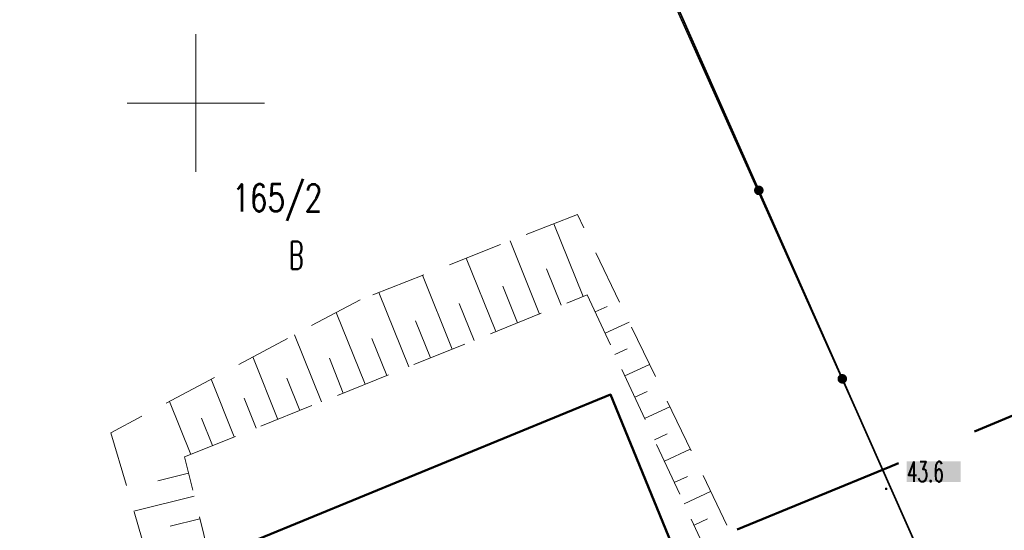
# Model space of a CAD drawing. Header units: millimetres. Extents: x 5507581 to 5508583, y 5765457 to 5766184.
# Tile 40 of 59: x 5508194 to 5508229, y 5765834 to 5765853. Entities that reach past the tile are written whole.
import ezdxf
from ezdxf.enums import TextEntityAlignment as Align

# ---------------------------------------------------------------- set-up
doc = ezdxf.new("R2010")
doc.units = ezdxf.units.MM
for name, pattern in [('PRZER1-1', [2, 1, -1]), ('PRZER2-1', [3, 2, -1]), ('Przerywana 42 __ __ __ __ __ __ __ __ __ __', [3, 2, -1])]:
    doc.linetypes.add(name, pattern=pattern)
doc.layers.get('0').update_dxf_attribs({"lineweight": 18})
for name, color, linetype, lineweight in [('EGBU', 7, 'Continuous', 50), ('EGDE', 122, 'Continuous', 18), ('EGDE_O', 7, 'Continuous', 18), ('OTOO', 7, 'Continuous', 35), ('OTRK', 7, 'Continuous', 18), ('OTRN', 7, 'Continuous', 13), ('OTRN_O', 7, 'Continuous', 13), ('Ramka sekcyjna', 7, 'Continuous', 18), ('ZAKRES', 24, 'Przerywana 42 __ __ __ __ __ __ __ __ __ __', 50)]:
    doc.layers.add(name, color=color, linetype=linetype, lineweight=lineweight)
doc.layers.add('EGUG', color=7, linetype='Continuous', lineweight=18, true_color=0x008000)
doc.layers.add('EGUG_O', color=7, linetype='Continuous', lineweight=18, true_color=0x008000)
doc.styles.add('opisy', font='romans.shx', dxfattribs={"width": 0.6})

# ---------------------------------------------------------------- blocks, each defined once
blk = doc.blocks.new('D_GSPWPN1')
blk.add_hatch(color=0).paths.add_polyline_path([(-0.045, 0), (-0.043467, -0.011647), (-0.038971, -0.0225), (-0.03182, -0.03182), (-0.0225, -0.038971), (-0.011647, -0.043467), (0, -0.045), (0.011647, -0.043467), (0.0225, -0.038971), (0.03182, -0.03182), (0.038971, -0.0225), (0.043467, -0.011647), (0.045, 0), (0.043467, 0.011647), (0.038971, 0.0225), (0.03182, 0.03182), (0.0225, 0.038971), (0.011647, 0.043467), (0, 0.045), (-0.011647, 0.043467), (-0.0225, 0.038971), (-0.03182, 0.03182), (-0.038971, 0.0225), (-0.043467, 0.011647)])
blk = doc.blocks.new('D_KOLO')
blk.add_hatch(color=0).paths.add_polyline_path([(-0.175, 0), (-0.169037, -0.045293), (-0.151554, -0.0875), (-0.123744, -0.123744), (-0.0875, -0.151554), (-0.045293, -0.169037), (0, -0.175), (0.045293, -0.169037), (0.0875, -0.151554), (0.123744, -0.123744), (0.151554, -0.0875), (0.169037, -0.045293), (0.175, 0), (0.169037, 0.045293), (0.151554, 0.0875), (0.123744, 0.123744), (0.0875, 0.151554), (0.045293, 0.169037), (0, 0.175), (-0.045293, 0.169037), (-0.0875, 0.151554), (-0.123744, 0.123744), (-0.151554, 0.0875), (-0.169037, 0.045293)])

msp = doc.modelspace()

# ---------------------------------------------------------------- hatches: boundary and pattern name
at = {"layer": 'OTRN_O', "true_color": 0xffffff}
msp.add_hatch(color=7, dxfattribs=at).paths.add_polyline_path([(5508225.88, 5765836.21), (5508225.88, 5765836.96), (5508227.84, 5765836.96), (5508227.84, 5765836.21)], flags=0)

# ---------------------------------------------------------------- linework, layer by layer
at = {"layer": 'EGBU', "color": 18, "linetype": 'Continuous', "lineweight": 50, "true_color": 0x0a0909}
msp.add_lwpolyline([(5508206.17, 5765824.58), (5508202.27, 5765834.13), (5508215.1, 5765839.39), (5508219.01, 5765829.82), (5508213.5, 5765827.57), (5508213.29, 5765828.03), (5508211.49, 5765827.28), (5508211.69, 5765826.82)], close=True, dxfattribs=at)
at = {"layer": 'EGDE', "linetype": 'Continuous', "lineweight": 30}
for points in [[(5508229.08, 5765827.52), (5508254.331, 5765838.068), (5508242.814, 5765867.832), (5508216.29, 5765856.14)], [(5508212.77, 5765864.07), (5508216.29, 5765856.14), (5508229.08, 5765827.52), (5508201.23, 5765816.1), (5508184.92, 5765852.66)]]:
    msp.add_lwpolyline(points, close=True, dxfattribs=at)
at = {"layer": 'EGUG', "color": 96, "linetype": 'PRZER1-1', "lineweight": 18, "true_color": 0x008000}
for points in [[(5508229.08, 5765827.52), (5508254.331, 5765838.068), (5508242.814, 5765867.832), (5508216.29, 5765856.14)], [(5508216.29, 5765856.14), (5508229.08, 5765827.52), (5508201.23, 5765816.1), (5508184.92, 5765852.66), (5508212.77, 5765864.07)]]:
    msp.add_lwpolyline(points, close=True, dxfattribs=at)
at = {"layer": 'OTOO', "color": 7, "linetype": 'Continuous', "lineweight": 35}
msp.add_lwpolyline([(5508217.29, 5765876.52), (5508208.93, 5765872.92), (5508229.02, 5765827.58), (5508234.753, 5765829.881)], dxfattribs=at)
at = {"layer": 'OTRK', "color": 7, "linetype": 'PRZER2-1', "lineweight": 18}
msp.add_lwpolyline([(5508204.24, 5765818.44), (5508199.59, 5765837.12), (5508214.25, 5765843.02), (5508222.02, 5765826.26), (5508219.33, 5765834.64), (5508213.89, 5765845.94), (5508205.98, 5765842.84), (5508196.91, 5765838), (5508199.5, 5765829.19)], close=True, dxfattribs=at)
at = {"layer": 'OTRK', "color": 7, "linetype": 'Continuous', "lineweight": 18}
for points in [[(5508214.095, 5765842.957), (5508213.03, 5765845.603)], [(5508212.508, 5765842.319), (5508211.438, 5765844.979)], [(5508210.922, 5765841.681), (5508209.846, 5765844.355)], [(5508209.336, 5765841.042), (5508208.254, 5765843.731)], [(5508213.302, 5765842.638), (5508212.768, 5765843.965)], [(5508211.715, 5765842), (5508211.179, 5765843.333)], [(5508207.75, 5765840.404), (5508206.662, 5765843.107)], [(5508210.129, 5765841.361), (5508209.589, 5765842.702)], [(5508214.539, 5765842.396), (5508214.971, 5765842.597)], [(5508206.163, 5765839.765), (5508205.112, 5765842.377)], [(5508208.543, 5765840.723), (5508208, 5765842.071)], [(5508214.899, 5765841.621), (5508215.774, 5765842.026)], [(5508204.577, 5765839.127), (5508203.595, 5765841.567)], [(5508206.956, 5765840.085), (5508206.414, 5765841.433)], [(5508215.258, 5765840.845), (5508215.702, 5765841.05)], [(5508202.991, 5765838.489), (5508202.078, 5765840.758)], [(5508205.37, 5765839.446), (5508204.862, 5765840.709)], [(5508215.618, 5765840.069), (5508216.516, 5765840.486)], [(5508201.404, 5765837.85), (5508200.56, 5765839.948)], [(5508203.784, 5765838.808), (5508203.31, 5765839.985)], [(5508215.978, 5765839.294), (5508216.432, 5765839.504)], [(5508199.818, 5765837.212), (5508199.043, 5765839.138)], [(5508202.198, 5765838.169), (5508201.758, 5765839.261)], [(5508216.337, 5765838.518), (5508217.258, 5765838.945)], [(5508200.611, 5765837.531), (5508200.206, 5765838.537)], [(5508216.697, 5765837.742), (5508217.163, 5765837.958)], [(5508217.056, 5765836.967), (5508217.999, 5765837.404)], [(5508199.737, 5765836.529), (5508198.621, 5765836.251)], [(5508217.416, 5765836.191), (5508217.893, 5765836.412)], [(5508217.776, 5765835.415), (5508218.741, 5765835.863)], [(5508197.747, 5765835.153), (5508199.944, 5765835.699)], [(5508200.15, 5765834.87), (5508199.069, 5765834.601)], [(5508218.135, 5765834.64), (5508218.624, 5765834.866)]]:
    msp.add_lwpolyline(points, dxfattribs=at)
at = {"layer": 'Ramka sekcyjna', "color": 7, "linetype": 'Continuous', "lineweight": 18, "flags": 128}
for points in [[(5508200, 5765847.5), (5508200, 5765852.5)], [(5508202.5, 5765850), (5508197.5, 5765850)]]:
    msp.add_lwpolyline(points, dxfattribs=at)
at = {"layer": 'ZAKRES', "color": 7, "ltscale": 3}
msp.add_lwpolyline([(5508288.998, 5765863.224), (5508250.494, 5765847.3), (5508225.257, 5765836.758), (5508196.967, 5765825.157), (5508194.879, 5765824.042), (5508169.047, 5765813.467), (5508146.018, 5765803.991), (5508126.66, 5765796.265), (5508107.486, 5765787.99), (5508101.331, 5765785.175), (5508083.214, 5765777.323), (5508076.034, 5765774.385), (5508048.367, 5765762.708), (5508025.706, 5765753.172), (5508011.083, 5765746.876), (5507997.653, 5765741.318), (5507987.407, 5765737.052)], dxfattribs=at)

# ---------------------------------------------------------------- block references
at = {"layer": 'OTOO', "color": 7, "linetype": 'Continuous', "lineweight": 25, "rotation": 293.8979693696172}
for p in [(5508220.494, 5765846.821), (5508220.494, 5765846.821), (5508223.532, 5765839.964), (5508223.532, 5765839.964)]:
    msp.add_blockref('D_KOLO', p, dxfattribs=at)
at = {"layer": 'OTRN', "color": 7, "linetype": 'Continuous', "lineweight": 13}
msp.add_blockref('D_GSPWPN1', (5508225.13, 5765835.96), dxfattribs=at)

# ---------------------------------------------------------------- texts
at = {"layer": 'EGDE_O', "color": 122, "linetype": 'Continuous', "lineweight": 20, "ltscale": 0.2, "style": 'opisy', "width": 0.75}
msp.add_text('165/2', height=1, dxfattribs=at).set_placement((5508202.966, 5765846.051), align=Align.CENTER)
at = {"layer": 'EGUG_O', "color": 96, "linetype": 'Continuous', "lineweight": 20, "ltscale": 0.2, "true_color": 0x008000, "style": 'opisy', "width": 0.6}
msp.add_text('B', height=1, dxfattribs=at).set_placement((5508203.661, 5765843.956), align=Align.CENTER)
at = {"layer": 'OTRN_O', "color": 7, "linetype": 'Continuous', "lineweight": 15, "ltscale": 0.15, "style": 'opisy', "width": 0.6}
msp.add_text('43.6', height=0.75, dxfattribs=at).set_placement((5508225.88, 5765836.21, 10.8))

doc.saveas('drawing.dxf')
